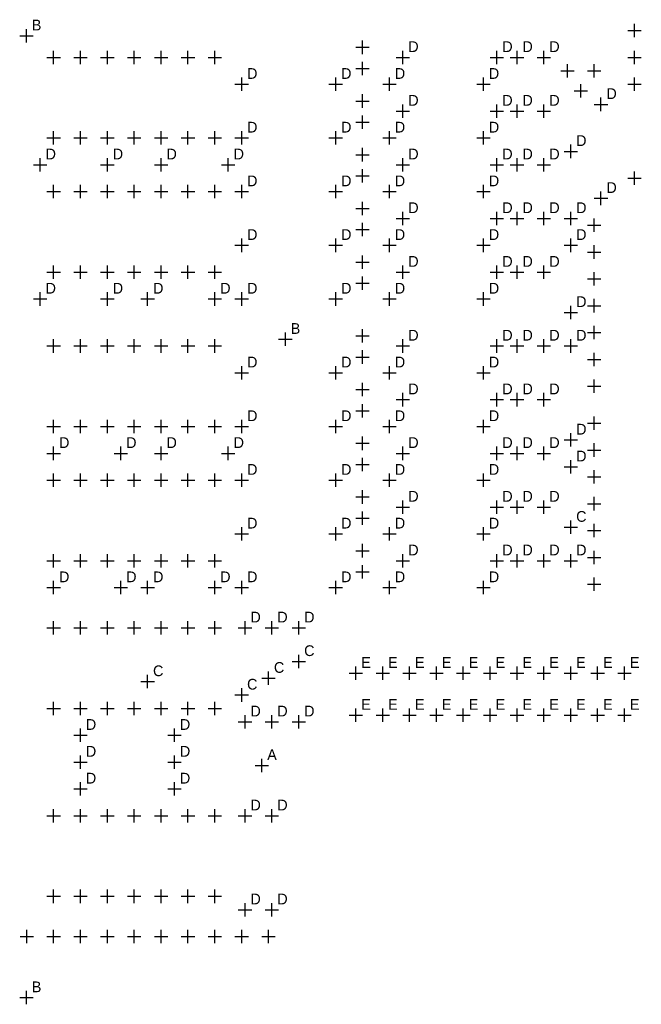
# Model space of a CAD drawing. Header units: metres. Extents: x 0.05 to 4.66, y 0.06 to 3.74.
# Tile 1 of 2: x 0.05 to 2.37, y 0.06 to 3.72. Entities that reach past the tile are written whole.
import ezdxf

# ---------------------------------------------------------------- set-up
doc = ezdxf.new("R2010")
doc.units = ezdxf.units.M

msp = doc.modelspace()

# ---------------------------------------------------------------- linework, layer by layer
at = {"layer": 'HOLE_LOC'}
for p, q in [((2.3426, 3.6592), (2.3426, 3.7092)), ((0.0788, 3.6396), (0.0788, 3.6896)), ((2.3176, 3.6842), (2.3676, 3.6842)), ((0.0538, 3.6646), (0.1038, 3.6646)), ((1.3301, 3.5967), (1.3301, 3.6467)), ((0.1801, 3.5592), (0.1801, 3.6092)), ((0.2801, 3.5592), (0.2801, 3.6092)), ((0.3801, 3.5592), (0.3801, 3.6092)), ((0.4801, 3.5592), (0.4801, 3.6092)), ((0.5801, 3.5592), (0.5801, 3.6092)), ((0.6801, 3.5592), (0.6801, 3.6092)), ((0.7801, 3.5592), (0.7801, 3.6092)), ((1.3051, 3.6217), (1.3551, 3.6217)), ((1.4801, 3.5592), (1.4801, 3.6092)), ((1.8301, 3.5592), (1.8301, 3.6092)), ((1.9051, 3.5592), (1.9051, 3.6092)), ((2.0051, 3.5592), (2.0051, 3.6092)), ((2.3426, 3.5592), (2.3426, 3.6092)), ((0.1551, 3.5842), (0.2051, 3.5842)), ((0.2551, 3.5842), (0.3051, 3.5842)), ((0.3551, 3.5842), (0.4051, 3.5842)), ((0.4551, 3.5842), (0.5051, 3.5842)), ((0.5551, 3.5842), (0.6051, 3.5842)), ((0.6551, 3.5842), (0.7051, 3.5842)), ((0.7551, 3.5842), (0.8051, 3.5842)), ((1.3301, 3.518), (1.3301, 3.568)), ((1.4551, 3.5842), (1.5051, 3.5842)), ((1.8051, 3.5842), (1.8551, 3.5842)), ((1.8801, 3.5842), (1.9301, 3.5842)), ((1.9801, 3.5842), (2.0301, 3.5842)), ((2.0926, 3.5092), (2.0926, 3.5592)), ((2.1926, 3.5092), (2.1926, 3.5592)), ((2.3176, 3.5842), (2.3676, 3.5842)), ((1.3051, 3.543), (1.3551, 3.543)), ((2.0676, 3.5342), (2.1176, 3.5342)), ((2.1676, 3.5342), (2.2176, 3.5342)), ((0.8801, 3.4592), (0.8801, 3.5092)), ((1.2301, 3.4592), (1.2301, 3.5092)), ((1.4301, 3.4592), (1.4301, 3.5092)), ((1.7801, 3.4592), (1.7801, 3.5092)), ((2.3426, 3.4592), (2.3426, 3.5092)), ((0.8551, 3.4842), (0.9051, 3.4842)), ((1.2051, 3.4842), (1.2551, 3.4842)), ((1.4051, 3.4842), (1.4551, 3.4842)), ((1.7551, 3.4842), (1.8051, 3.4842)), ((2.1176, 3.4592), (2.1676, 3.4592)), ((2.1426, 3.4342), (2.1426, 3.4842)), ((2.3176, 3.4842), (2.3676, 3.4842)), ((1.3051, 3.4217), (1.3551, 3.4217)), ((1.3301, 3.3967), (1.3301, 3.4467)), ((2.2176, 3.3842), (2.2176, 3.4342)), ((1.4551, 3.3842), (1.5051, 3.3842)), ((1.4801, 3.3592), (1.4801, 3.4092)), ((1.8051, 3.3842), (1.8551, 3.3842)), ((1.8301, 3.3592), (1.8301, 3.4092)), ((1.8801, 3.3842), (1.9301, 3.3842)), ((1.9051, 3.3592), (1.9051, 3.4092)), ((1.9801, 3.3842), (2.0301, 3.3842)), ((2.0051, 3.3592), (2.0051, 3.4092)), ((2.1926, 3.4092), (2.2426, 3.4092)), ((1.3051, 3.343), (1.3551, 3.343)), ((1.3301, 3.318), (1.3301, 3.368)), ((0.1801, 3.2592), (0.1801, 3.3092)), ((0.2801, 3.2592), (0.2801, 3.3092)), ((0.3801, 3.2592), (0.3801, 3.3092)), ((0.4801, 3.2592), (0.4801, 3.3092)), ((0.5801, 3.2592), (0.5801, 3.3092)), ((0.6801, 3.2592), (0.6801, 3.3092)), ((0.7801, 3.2592), (0.7801, 3.3092)), ((0.8801, 3.2592), (0.8801, 3.3092)), ((1.2301, 3.2592), (1.2301, 3.3092)), ((1.4301, 3.2592), (1.4301, 3.3092)), ((1.7801, 3.2592), (1.7801, 3.3092)), ((0.1551, 3.2842), (0.2051, 3.2842)), ((0.2551, 3.2842), (0.3051, 3.2842)), ((0.3551, 3.2842), (0.4051, 3.2842)), ((0.4551, 3.2842), (0.5051, 3.2842)), ((0.5551, 3.2842), (0.6051, 3.2842)), ((0.6551, 3.2842), (0.7051, 3.2842)), ((0.7551, 3.2842), (0.8051, 3.2842)), ((0.8551, 3.2842), (0.9051, 3.2842)), ((1.2051, 3.2842), (1.2551, 3.2842)), ((1.4051, 3.2842), (1.4551, 3.2842)), ((1.7551, 3.2842), (1.8051, 3.2842)), ((1.3301, 3.1967), (1.3301, 3.2467)), ((2.0801, 3.2342), (2.1301, 3.2342)), ((2.1051, 3.2092), (2.1051, 3.2592)), ((0.1301, 3.1592), (0.1301, 3.2092)), ((0.3801, 3.1592), (0.3801, 3.2092)), ((0.5801, 3.1592), (0.5801, 3.2092)), ((0.8301, 3.1592), (0.8301, 3.2092)), ((1.3051, 3.2217), (1.3551, 3.2217)), ((1.4801, 3.1592), (1.4801, 3.2092)), ((1.8301, 3.1592), (1.8301, 3.2092)), ((1.9051, 3.1592), (1.9051, 3.2092)), ((2.0051, 3.1592), (2.0051, 3.2092)), ((0.1051, 3.1842), (0.1551, 3.1842)), ((0.3551, 3.1842), (0.4051, 3.1842)), ((0.5551, 3.1842), (0.6051, 3.1842)), ((0.8051, 3.1842), (0.8551, 3.1842)), ((1.3301, 3.118), (1.3301, 3.168)), ((1.4551, 3.1842), (1.5051, 3.1842)), ((1.8051, 3.1842), (1.8551, 3.1842)), ((1.8801, 3.1842), (1.9301, 3.1842)), ((1.9801, 3.1842), (2.0301, 3.1842)), ((2.3426, 3.1092), (2.3426, 3.1592)), ((1.3051, 3.143), (1.3551, 3.143)), ((2.3176, 3.1342), (2.3676, 3.1342)), ((0.1551, 3.0842), (0.2051, 3.0842)), ((0.1801, 3.0592), (0.1801, 3.1092)), ((0.2551, 3.0842), (0.3051, 3.0842)), ((0.2801, 3.0592), (0.2801, 3.1092)), ((0.3551, 3.0842), (0.4051, 3.0842)), ((0.3801, 3.0592), (0.3801, 3.1092)), ((0.4551, 3.0842), (0.5051, 3.0842)), ((0.4801, 3.0592), (0.4801, 3.1092)), ((0.5551, 3.0842), (0.6051, 3.0842)), ((0.5801, 3.0592), (0.5801, 3.1092)), ((0.6551, 3.0842), (0.7051, 3.0842)), ((0.6801, 3.0592), (0.6801, 3.1092)), ((0.7551, 3.0842), (0.8051, 3.0842)), ((0.7801, 3.0592), (0.7801, 3.1092)), ((0.8551, 3.0842), (0.9051, 3.0842)), ((0.8801, 3.0592), (0.8801, 3.1092)), ((1.2051, 3.0842), (1.2551, 3.0842)), ((1.2301, 3.0592), (1.2301, 3.1092)), ((1.4051, 3.0842), (1.4551, 3.0842)), ((1.4301, 3.0592), (1.4301, 3.1092)), ((1.7551, 3.0842), (1.8051, 3.0842)), ((1.7801, 3.0592), (1.7801, 3.1092)), ((2.2176, 3.0342), (2.2176, 3.0842)), ((1.3301, 2.9967), (1.3301, 3.0467)), ((2.1926, 3.0592), (2.2426, 3.0592)), ((1.3051, 3.0217), (1.3551, 3.0217)), ((1.4801, 2.9592), (1.4801, 3.0092)), ((1.8301, 2.9592), (1.8301, 3.0092)), ((1.9051, 2.9592), (1.9051, 3.0092)), ((2.0051, 2.9592), (2.0051, 3.0092)), ((2.1051, 2.9592), (2.1051, 3.0092)), ((1.4551, 2.9842), (1.5051, 2.9842)), ((1.8051, 2.9842), (1.8551, 2.9842)), ((1.8801, 2.9842), (1.9301, 2.9842)), ((1.9801, 2.9842), (2.0301, 2.9842)), ((2.0801, 2.9842), (2.1301, 2.9842)), ((2.1926, 2.9342), (2.1926, 2.9842)), ((1.3051, 2.943), (1.3551, 2.943)), ((1.3301, 2.918), (1.3301, 2.968)), ((2.1676, 2.9592), (2.2176, 2.9592)), ((0.8801, 2.8592), (0.8801, 2.9092)), ((1.2301, 2.8592), (1.2301, 2.9092)), ((1.4301, 2.8592), (1.4301, 2.9092)), ((1.7801, 2.8592), (1.7801, 2.9092)), ((2.1051, 2.8592), (2.1051, 2.9092)), ((0.8551, 2.8842), (0.9051, 2.8842)), ((1.2051, 2.8842), (1.2551, 2.8842)), ((1.4051, 2.8842), (1.4551, 2.8842)), ((1.7551, 2.8842), (1.8051, 2.8842)), ((2.0801, 2.8842), (2.1301, 2.8842)), ((2.1926, 2.8342), (2.1926, 2.8842)), ((1.3301, 2.7967), (1.3301, 2.8467)), ((2.1676, 2.8592), (2.2176, 2.8592)), ((0.1801, 2.7592), (0.1801, 2.8092)), ((0.2801, 2.7592), (0.2801, 2.8092)), ((0.3801, 2.7592), (0.3801, 2.8092)), ((0.4801, 2.7592), (0.4801, 2.8092)), ((0.5801, 2.7592), (0.5801, 2.8092)), ((0.6801, 2.7592), (0.6801, 2.8092)), ((0.7801, 2.7592), (0.7801, 2.8092)), ((1.3051, 2.8217), (1.3551, 2.8217)), ((1.4801, 2.7592), (1.4801, 2.8092)), ((1.8301, 2.7592), (1.8301, 2.8092)), ((1.9051, 2.7592), (1.9051, 2.8092)), ((2.0051, 2.7592), (2.0051, 2.8092)), ((0.1551, 2.7842), (0.2051, 2.7842)), ((0.2551, 2.7842), (0.3051, 2.7842)), ((0.3551, 2.7842), (0.4051, 2.7842)), ((0.4551, 2.7842), (0.5051, 2.7842)), ((0.5551, 2.7842), (0.6051, 2.7842)), ((0.6551, 2.7842), (0.7051, 2.7842)), ((0.7551, 2.7842), (0.8051, 2.7842)), ((1.3301, 2.718), (1.3301, 2.768)), ((1.4551, 2.7842), (1.5051, 2.7842)), ((1.8051, 2.7842), (1.8551, 2.7842)), ((1.8801, 2.7842), (1.9301, 2.7842)), ((1.9801, 2.7842), (2.0301, 2.7842)), ((2.1676, 2.7592), (2.2176, 2.7592)), ((2.1926, 2.7342), (2.1926, 2.7842)), ((1.3051, 2.743), (1.3551, 2.743)), ((0.1051, 2.6842), (0.1551, 2.6842)), ((0.1301, 2.6592), (0.1301, 2.7092)), ((0.3551, 2.6842), (0.4051, 2.6842)), ((0.3801, 2.6592), (0.3801, 2.7092)), ((0.5051, 2.6842), (0.5551, 2.6842)), ((0.5301, 2.6592), (0.5301, 2.7092)), ((0.7551, 2.6842), (0.8051, 2.6842)), ((0.7801, 2.6592), (0.7801, 2.7092)), ((0.8551, 2.6842), (0.9051, 2.6842)), ((0.8801, 2.6592), (0.8801, 2.7092)), ((1.2051, 2.6842), (1.2551, 2.6842)), ((1.2301, 2.6592), (1.2301, 2.7092)), ((1.4051, 2.6842), (1.4551, 2.6842)), ((1.4301, 2.6592), (1.4301, 2.7092)), ((1.7551, 2.6842), (1.8051, 2.6842)), ((1.7801, 2.6592), (1.7801, 2.7092)), ((2.1926, 2.6342), (2.1926, 2.6842)), ((2.1051, 2.6092), (2.1051, 2.6592)), ((2.1676, 2.6592), (2.2176, 2.6592)), ((2.0801, 2.6342), (2.1301, 2.6342)), ((1.3301, 2.5217), (1.3301, 2.5717)), ((2.1926, 2.5342), (2.1926, 2.5842)), ((0.1801, 2.4842), (0.1801, 2.5342)), ((0.2801, 2.4842), (0.2801, 2.5342)), ((0.3801, 2.4842), (0.3801, 2.5342)), ((0.4801, 2.4842), (0.4801, 2.5342)), ((0.5801, 2.4842), (0.5801, 2.5342)), ((0.6801, 2.4842), (0.6801, 2.5342)), ((0.7801, 2.4842), (0.7801, 2.5342)), ((1.0176, 2.5342), (1.0676, 2.5342)), ((1.0426, 2.5092), (1.0426, 2.5592)), ((1.3051, 2.5467), (1.3551, 2.5467)), ((1.4801, 2.4842), (1.4801, 2.5342)), ((1.8301, 2.4842), (1.8301, 2.5342)), ((1.9051, 2.4842), (1.9051, 2.5342)), ((2.0051, 2.4842), (2.0051, 2.5342)), ((2.1051, 2.4842), (2.1051, 2.5342)), ((2.1676, 2.5592), (2.2176, 2.5592)), ((0.1551, 2.5092), (0.2051, 2.5092)), ((0.2551, 2.5092), (0.3051, 2.5092)), ((0.3551, 2.5092), (0.4051, 2.5092)), ((0.4551, 2.5092), (0.5051, 2.5092)), ((0.5551, 2.5092), (0.6051, 2.5092)), ((0.6551, 2.5092), (0.7051, 2.5092)), ((0.7551, 2.5092), (0.8051, 2.5092)), ((1.4551, 2.5092), (1.5051, 2.5092)), ((1.8051, 2.5092), (1.8551, 2.5092)), ((1.8801, 2.5092), (1.9301, 2.5092)), ((1.9801, 2.5092), (2.0301, 2.5092)), ((2.0801, 2.5092), (2.1301, 2.5092)), ((1.3051, 2.468), (1.3551, 2.468)), ((1.3301, 2.443), (1.3301, 2.493)), ((2.1676, 2.4592), (2.2176, 2.4592)), ((2.1926, 2.4342), (2.1926, 2.4842)), ((0.8801, 2.3842), (0.8801, 2.4342)), ((1.2301, 2.3842), (1.2301, 2.4342)), ((1.4301, 2.3842), (1.4301, 2.4342)), ((1.7801, 2.3842), (1.7801, 2.4342)), ((0.8551, 2.4092), (0.9051, 2.4092)), ((1.2051, 2.4092), (1.2551, 2.4092)), ((1.4051, 2.4092), (1.4551, 2.4092)), ((1.7551, 2.4092), (1.8051, 2.4092)), ((2.1926, 2.3342), (2.1926, 2.3842)), ((1.3301, 2.3217), (1.3301, 2.3717)), ((2.1676, 2.3592), (2.2176, 2.3592)), ((1.3051, 2.3467), (1.3551, 2.3467)), ((1.4801, 2.2842), (1.4801, 2.3342)), ((1.8301, 2.2842), (1.8301, 2.3342)), ((1.9051, 2.2842), (1.9051, 2.3342)), ((2.0051, 2.2842), (2.0051, 2.3342)), ((1.3301, 2.243), (1.3301, 2.293)), ((1.4551, 2.3092), (1.5051, 2.3092)), ((1.8051, 2.3092), (1.8551, 2.3092)), ((1.8801, 2.3092), (1.9301, 2.3092)), ((1.9801, 2.3092), (2.0301, 2.3092)), ((1.3051, 2.268), (1.3551, 2.268)), ((2.1926, 2.1967), (2.1926, 2.2467)), ((0.1551, 2.2092), (0.2051, 2.2092)), ((0.1801, 2.1842), (0.1801, 2.2342)), ((0.2551, 2.2092), (0.3051, 2.2092)), ((0.2801, 2.1842), (0.2801, 2.2342)), ((0.3551, 2.2092), (0.4051, 2.2092)), ((0.3801, 2.1842), (0.3801, 2.2342)), ((0.4551, 2.2092), (0.5051, 2.2092)), ((0.4801, 2.1842), (0.4801, 2.2342)), ((0.5551, 2.2092), (0.6051, 2.2092)), ((0.5801, 2.1842), (0.5801, 2.2342)), ((0.6551, 2.2092), (0.7051, 2.2092)), ((0.6801, 2.1842), (0.6801, 2.2342)), ((0.7551, 2.2092), (0.8051, 2.2092)), ((0.7801, 2.1842), (0.7801, 2.2342)), ((0.8551, 2.2092), (0.9051, 2.2092)), ((0.8801, 2.1842), (0.8801, 2.2342)), ((1.2051, 2.2092), (1.2551, 2.2092)), ((1.2301, 2.1842), (1.2301, 2.2342)), ((1.4051, 2.2092), (1.4551, 2.2092)), ((1.4301, 2.1842), (1.4301, 2.2342)), ((1.7551, 2.2092), (1.8051, 2.2092)), ((1.7801, 2.1842), (1.7801, 2.2342)), ((2.1676, 2.2217), (2.2176, 2.2217)), ((1.3301, 2.1217), (1.3301, 2.1717)), ((2.1051, 2.1342), (2.1051, 2.1842)), ((0.1801, 2.0842), (0.1801, 2.1342)), ((0.4301, 2.0842), (0.4301, 2.1342)), ((0.5801, 2.0842), (0.5801, 2.1342)), ((0.8301, 2.0842), (0.8301, 2.1342)), ((1.3051, 2.1467), (1.3551, 2.1467)), ((1.4801, 2.0842), (1.4801, 2.1342)), ((1.8301, 2.0842), (1.8301, 2.1342)), ((1.9051, 2.0842), (1.9051, 2.1342)), ((2.0051, 2.0842), (2.0051, 2.1342)), ((2.0801, 2.1592), (2.1301, 2.1592)), ((2.1926, 2.0967), (2.1926, 2.1467)), ((0.1551, 2.1092), (0.2051, 2.1092)), ((0.4051, 2.1092), (0.4551, 2.1092)), ((0.5551, 2.1092), (0.6051, 2.1092)), ((0.8051, 2.1092), (0.8551, 2.1092)), ((1.3301, 2.043), (1.3301, 2.093)), ((1.4551, 2.1092), (1.5051, 2.1092)), ((1.8051, 2.1092), (1.8551, 2.1092)), ((1.8801, 2.1092), (1.9301, 2.1092)), ((1.9801, 2.1092), (2.0301, 2.1092)), ((2.1676, 2.1217), (2.2176, 2.1217)), ((1.3051, 2.068), (1.3551, 2.068)), ((2.0801, 2.0592), (2.1301, 2.0592)), ((2.1051, 2.0342), (2.1051, 2.0842)), ((0.1801, 1.9842), (0.1801, 2.0342)), ((0.2801, 1.9842), (0.2801, 2.0342)), ((0.3801, 1.9842), (0.3801, 2.0342)), ((0.4801, 1.9842), (0.4801, 2.0342)), ((0.5801, 1.9842), (0.5801, 2.0342)), ((0.6801, 1.9842), (0.6801, 2.0342)), ((0.7801, 1.9842), (0.7801, 2.0342)), ((0.8801, 1.9842), (0.8801, 2.0342)), ((1.2301, 1.9842), (1.2301, 2.0342)), ((1.4301, 1.9842), (1.4301, 2.0342)), ((1.7801, 1.9842), (1.7801, 2.0342)), ((2.1676, 2.0217), (2.2176, 2.0217)), ((2.1926, 1.9967), (2.1926, 2.0467)), ((0.1551, 2.0092), (0.2051, 2.0092)), ((0.2551, 2.0092), (0.3051, 2.0092)), ((0.3551, 2.0092), (0.4051, 2.0092)), ((0.4551, 2.0092), (0.5051, 2.0092)), ((0.5551, 2.0092), (0.6051, 2.0092)), ((0.6551, 2.0092), (0.7051, 2.0092)), ((0.7551, 2.0092), (0.8051, 2.0092)), ((0.8551, 2.0092), (0.9051, 2.0092)), ((1.2051, 2.0092), (1.2551, 2.0092)), ((1.4051, 2.0092), (1.4551, 2.0092)), ((1.7551, 2.0092), (1.8051, 2.0092)), ((1.3051, 1.9467), (1.3551, 1.9467)), ((1.3301, 1.9217), (1.3301, 1.9717)), ((2.1926, 1.8967), (2.1926, 1.9467)), ((1.4551, 1.9092), (1.5051, 1.9092)), ((1.4801, 1.8842), (1.4801, 1.9342)), ((1.8051, 1.9092), (1.8551, 1.9092)), ((1.8301, 1.8842), (1.8301, 1.9342)), ((1.8801, 1.9092), (1.9301, 1.9092)), ((1.9051, 1.8842), (1.9051, 1.9342)), ((1.9801, 1.9092), (2.0301, 1.9092)), ((2.0051, 1.8842), (2.0051, 1.9342)), ((2.1676, 1.9217), (2.2176, 1.9217)), ((1.3301, 1.843), (1.3301, 1.893)), ((0.8801, 1.7842), (0.8801, 1.8342)), ((1.2301, 1.7842), (1.2301, 1.8342)), ((1.3051, 1.868), (1.3551, 1.868)), ((1.4301, 1.7842), (1.4301, 1.8342)), ((1.7801, 1.7842), (1.7801, 1.8342)), ((2.0801, 1.8342), (2.1301, 1.8342)), ((2.1051, 1.8092), (2.1051, 1.8592)), ((2.1926, 1.7967), (2.1926, 1.8467)), ((0.8551, 1.8092), (0.9051, 1.8092)), ((1.2051, 1.8092), (1.2551, 1.8092)), ((1.4051, 1.8092), (1.4551, 1.8092)), ((1.7551, 1.8092), (1.8051, 1.8092)), ((2.1676, 1.8217), (2.2176, 1.8217)), ((1.3301, 1.7217), (1.3301, 1.7717)), ((0.1801, 1.6842), (0.1801, 1.7342)), ((0.2801, 1.6842), (0.2801, 1.7342)), ((0.3801, 1.6842), (0.3801, 1.7342)), ((0.4801, 1.6842), (0.4801, 1.7342)), ((0.5801, 1.6842), (0.5801, 1.7342)), ((0.6801, 1.6842), (0.6801, 1.7342)), ((0.7801, 1.6842), (0.7801, 1.7342)), ((1.3051, 1.7467), (1.3551, 1.7467)), ((1.4801, 1.6842), (1.4801, 1.7342)), ((1.8301, 1.6842), (1.8301, 1.7342)), ((1.9051, 1.6842), (1.9051, 1.7342)), ((2.0051, 1.6842), (2.0051, 1.7342)), ((2.1051, 1.6842), (2.1051, 1.7342)), ((2.1926, 1.6967), (2.1926, 1.7467)), ((0.1551, 1.7092), (0.2051, 1.7092)), ((0.2551, 1.7092), (0.3051, 1.7092)), ((0.3551, 1.7092), (0.4051, 1.7092)), ((0.4551, 1.7092), (0.5051, 1.7092)), ((0.5551, 1.7092), (0.6051, 1.7092)), ((0.6551, 1.7092), (0.7051, 1.7092)), ((0.7551, 1.7092), (0.8051, 1.7092)), ((1.3301, 1.643), (1.3301, 1.693)), ((1.4551, 1.7092), (1.5051, 1.7092)), ((1.8051, 1.7092), (1.8551, 1.7092)), ((1.8801, 1.7092), (1.9301, 1.7092)), ((1.9801, 1.7092), (2.0301, 1.7092)), ((2.0801, 1.7092), (2.1301, 1.7092)), ((2.1676, 1.7217), (2.2176, 1.7217)), ((1.3051, 1.668), (1.3551, 1.668)), ((0.1801, 1.5842), (0.1801, 1.6342)), ((0.4301, 1.5842), (0.4301, 1.6342)), ((0.5301, 1.5842), (0.5301, 1.6342)), ((0.7801, 1.5842), (0.7801, 1.6342)), ((0.8801, 1.5842), (0.8801, 1.6342)), ((1.2301, 1.5842), (1.2301, 1.6342)), ((1.4301, 1.5842), (1.4301, 1.6342)), ((1.7801, 1.5842), (1.7801, 1.6342)), ((2.1676, 1.6217), (2.2176, 1.6217)), ((2.1926, 1.5967), (2.1926, 1.6467)), ((0.1551, 1.6092), (0.2051, 1.6092)), ((0.4051, 1.6092), (0.4551, 1.6092)), ((0.5051, 1.6092), (0.5551, 1.6092)), ((0.7551, 1.6092), (0.8051, 1.6092)), ((0.8551, 1.6092), (0.9051, 1.6092)), ((1.2051, 1.6092), (1.2551, 1.6092)), ((1.4051, 1.6092), (1.4551, 1.6092)), ((1.7551, 1.6092), (1.8051, 1.6092)), ((0.1801, 1.4342), (0.1801, 1.4842)), ((0.2801, 1.4342), (0.2801, 1.4842)), ((0.3801, 1.4342), (0.3801, 1.4842)), ((0.4801, 1.4342), (0.4801, 1.4842)), ((0.5801, 1.4342), (0.5801, 1.4842)), ((0.6801, 1.4342), (0.6801, 1.4842)), ((0.7801, 1.4342), (0.7801, 1.4842)), ((0.8926, 1.4342), (0.8926, 1.4842)), ((0.9926, 1.4342), (0.9926, 1.4842)), ((1.0926, 1.4342), (1.0926, 1.4842)), ((0.1551, 1.4592), (0.2051, 1.4592)), ((0.2551, 1.4592), (0.3051, 1.4592)), ((0.3551, 1.4592), (0.4051, 1.4592)), ((0.4551, 1.4592), (0.5051, 1.4592)), ((0.5551, 1.4592), (0.6051, 1.4592)), ((0.6551, 1.4592), (0.7051, 1.4592)), ((0.7551, 1.4592), (0.8051, 1.4592)), ((0.8676, 1.4592), (0.9176, 1.4592)), ((0.9676, 1.4592), (1.0176, 1.4592)), ((1.0676, 1.4592), (1.1176, 1.4592)), ((1.0926, 1.3092), (1.0926, 1.3592)), ((1.0676, 1.3342), (1.1176, 1.3342)), ((0.5301, 1.2342), (0.5301, 1.2842)), ((0.9801, 1.2467), (0.9801, 1.2967)), ((1.2801, 1.2902), (1.3301, 1.2902)), ((1.3051, 1.2652), (1.3051, 1.3152)), ((1.3801, 1.2902), (1.4301, 1.2902)), ((1.4051, 1.2652), (1.4051, 1.3152)), ((1.4801, 1.2902), (1.5301, 1.2902)), ((1.5051, 1.2652), (1.5051, 1.3152)), ((1.5801, 1.2902), (1.6301, 1.2902)), ((1.6051, 1.2652), (1.6051, 1.3152)), ((1.6801, 1.2902), (1.7301, 1.2902)), ((1.7051, 1.2652), (1.7051, 1.3152)), ((1.7801, 1.2902), (1.8301, 1.2902)), ((1.8051, 1.2652), (1.8051, 1.3152)), ((1.8801, 1.2902), (1.9301, 1.2902)), ((1.9051, 1.2652), (1.9051, 1.3152)), ((1.9801, 1.2902), (2.0301, 1.2902)), ((2.0051, 1.2652), (2.0051, 1.3152)), ((2.0801, 1.2902), (2.1301, 1.2902)), ((2.1051, 1.2652), (2.1051, 1.3152)), ((2.1801, 1.2902), (2.2301, 1.2902)), ((2.2051, 1.2652), (2.2051, 1.3152)), ((2.2801, 1.2902), (2.3301, 1.2902)), ((2.3051, 1.2652), (2.3051, 1.3152)), ((0.5051, 1.2592), (0.5551, 1.2592)), ((0.9551, 1.2717), (1.0051, 1.2717)), ((0.8801, 1.1842), (0.8801, 1.2342)), ((0.1801, 1.1342), (0.1801, 1.1842)), ((0.2801, 1.1342), (0.2801, 1.1842)), ((0.3801, 1.1342), (0.3801, 1.1842)), ((0.4801, 1.1342), (0.4801, 1.1842)), ((0.5801, 1.1342), (0.5801, 1.1842)), ((0.6801, 1.1342), (0.6801, 1.1842)), ((0.7801, 1.1342), (0.7801, 1.1842)), ((0.8551, 1.2092), (0.9051, 1.2092)), ((0.1551, 1.1592), (0.2051, 1.1592)), ((0.2551, 1.1592), (0.3051, 1.1592)), ((0.3551, 1.1592), (0.4051, 1.1592)), ((0.4551, 1.1592), (0.5051, 1.1592)), ((0.5551, 1.1592), (0.6051, 1.1592)), ((0.6551, 1.1592), (0.7051, 1.1592)), ((0.7551, 1.1592), (0.8051, 1.1592)), ((1.3051, 1.1092), (1.3051, 1.1592)), ((1.4051, 1.1092), (1.4051, 1.1592)), ((1.5051, 1.1092), (1.5051, 1.1592)), ((1.6051, 1.1092), (1.6051, 1.1592)), ((1.7051, 1.1092), (1.7051, 1.1592)), ((1.8051, 1.1092), (1.8051, 1.1592)), ((1.9051, 1.1092), (1.9051, 1.1592)), ((2.0051, 1.1092), (2.0051, 1.1592)), ((2.1051, 1.1092), (2.1051, 1.1592)), ((2.2051, 1.1092), (2.2051, 1.1592)), ((2.3051, 1.1092), (2.3051, 1.1592)), ((0.8676, 1.1092), (0.9176, 1.1092)), ((0.8926, 1.0842), (0.8926, 1.1342)), ((0.9676, 1.1092), (1.0176, 1.1092)), ((0.9926, 1.0842), (0.9926, 1.1342)), ((1.0676, 1.1092), (1.1176, 1.1092)), ((1.0926, 1.0842), (1.0926, 1.1342)), ((1.2801, 1.1342), (1.3301, 1.1342)), ((1.3801, 1.1342), (1.4301, 1.1342)), ((1.4801, 1.1342), (1.5301, 1.1342)), ((1.5801, 1.1342), (1.6301, 1.1342)), ((1.6801, 1.1342), (1.7301, 1.1342)), ((1.7801, 1.1342), (1.8301, 1.1342)), ((1.8801, 1.1342), (1.9301, 1.1342)), ((1.9801, 1.1342), (2.0301, 1.1342)), ((2.0801, 1.1342), (2.1301, 1.1342)), ((2.1801, 1.1342), (2.2301, 1.1342)), ((2.2801, 1.1342), (2.3301, 1.1342)), ((0.2801, 1.0342), (0.2801, 1.0842)), ((0.6301, 1.0342), (0.6301, 1.0842)), ((0.2551, 1.0592), (0.3051, 1.0592)), ((0.6051, 1.0592), (0.6551, 1.0592)), ((0.2551, 0.9592), (0.3051, 0.9592)), ((0.2801, 0.9342), (0.2801, 0.9842)), ((0.6051, 0.9592), (0.6551, 0.9592)), ((0.6301, 0.9342), (0.6301, 0.9842)), ((0.9551, 0.9217), (0.9551, 0.9717)), ((0.9301, 0.9467), (0.9801, 0.9467)), ((0.2801, 0.8342), (0.2801, 0.8842)), ((0.6301, 0.8342), (0.6301, 0.8842)), ((0.2551, 0.8592), (0.3051, 0.8592)), ((0.6051, 0.8592), (0.6551, 0.8592)), ((0.1801, 0.7342), (0.1801, 0.7842)), ((0.2801, 0.7342), (0.2801, 0.7842)), ((0.3801, 0.7342), (0.3801, 0.7842)), ((0.4801, 0.7342), (0.4801, 0.7842)), ((0.5801, 0.7342), (0.5801, 0.7842)), ((0.6801, 0.7342), (0.6801, 0.7842)), ((0.7801, 0.7342), (0.7801, 0.7842)), ((0.8926, 0.7342), (0.8926, 0.7842)), ((0.9926, 0.7342), (0.9926, 0.7842)), ((0.1551, 0.7592), (0.2051, 0.7592)), ((0.2551, 0.7592), (0.3051, 0.7592)), ((0.3551, 0.7592), (0.4051, 0.7592)), ((0.4551, 0.7592), (0.5051, 0.7592)), ((0.5551, 0.7592), (0.6051, 0.7592)), ((0.6551, 0.7592), (0.7051, 0.7592)), ((0.7551, 0.7592), (0.8051, 0.7592)), ((0.8676, 0.7592), (0.9176, 0.7592)), ((0.9676, 0.7592), (1.0176, 0.7592)), ((0.1801, 0.4342), (0.1801, 0.4842)), ((0.2801, 0.4342), (0.2801, 0.4842)), ((0.3801, 0.4342), (0.3801, 0.4842)), ((0.4801, 0.4342), (0.4801, 0.4842)), ((0.5801, 0.4342), (0.5801, 0.4842)), ((0.6801, 0.4342), (0.6801, 0.4842)), ((0.7801, 0.4342), (0.7801, 0.4842)), ((0.1551, 0.4592), (0.2051, 0.4592)), ((0.2551, 0.4592), (0.3051, 0.4592)), ((0.3551, 0.4592), (0.4051, 0.4592)), ((0.4551, 0.4592), (0.5051, 0.4592)), ((0.5551, 0.4592), (0.6051, 0.4592)), ((0.6551, 0.4592), (0.7051, 0.4592)), ((0.7551, 0.4592), (0.8051, 0.4592)), ((0.8676, 0.4092), (0.9176, 0.4092)), ((0.8926, 0.3842), (0.8926, 0.4342)), ((0.9676, 0.4092), (1.0176, 0.4092)), ((0.9926, 0.3842), (0.9926, 0.4342)), ((0.0801, 0.2842), (0.0801, 0.3342)), ((0.1801, 0.2842), (0.1801, 0.3342)), ((0.2801, 0.2842), (0.2801, 0.3342)), ((0.3801, 0.2842), (0.3801, 0.3342)), ((0.4801, 0.2842), (0.4801, 0.3342)), ((0.5801, 0.2842), (0.5801, 0.3342)), ((0.6801, 0.2842), (0.6801, 0.3342)), ((0.7801, 0.2842), (0.7801, 0.3342)), ((0.8801, 0.2842), (0.8801, 0.3342)), ((0.9801, 0.2842), (0.9801, 0.3342)), ((0.0551, 0.3092), (0.1051, 0.3092)), ((0.1551, 0.3092), (0.2051, 0.3092)), ((0.2551, 0.3092), (0.3051, 0.3092)), ((0.3551, 0.3092), (0.4051, 0.3092)), ((0.4551, 0.3092), (0.5051, 0.3092)), ((0.5551, 0.3092), (0.6051, 0.3092)), ((0.6551, 0.3092), (0.7051, 0.3092)), ((0.7551, 0.3092), (0.8051, 0.3092)), ((0.8551, 0.3092), (0.9051, 0.3092)), ((0.9551, 0.3092), (1.0051, 0.3092)), ((0.0538, 0.0819), (0.1038, 0.0819)), ((0.0788, 0.0569), (0.0788, 0.1069))]:
    msp.add_line(p, q, dxfattribs=at)

# ---------------------------------------------------------------- texts
for s, p in [('B', (0.0988, 3.6846)), ('D', (1.5001, 3.6042)), ('D', (1.8501, 3.6042)), ('D', (1.9251, 3.6042)), ('D', (2.0251, 3.6042)), ('D', (0.9001, 3.5042)), ('D', (1.2501, 3.5042)), ('D', (1.4501, 3.5042)), ('D', (1.8001, 3.5042)), ('D', (2.2376, 3.4292)), ('D', (1.5001, 3.4042)), ('D', (1.8501, 3.4042)), ('D', (1.9251, 3.4042)), ('D', (2.0251, 3.4042)), ('D', (0.9001, 3.3042)), ('D', (1.2501, 3.3042)), ('D', (1.4501, 3.3042)), ('D', (1.8001, 3.3042)), ('D', (2.1251, 3.2542)), ('D', (0.1501, 3.2042)), ('D', (0.4001, 3.2042)), ('D', (0.6001, 3.2042)), ('D', (0.8501, 3.2042)), ('D', (1.5001, 3.2042)), ('D', (1.8501, 3.2042)), ('D', (1.9251, 3.2042)), ('D', (2.0251, 3.2042)), ('D', (0.9001, 3.1042)), ('D', (1.2501, 3.1042)), ('D', (1.4501, 3.1042)), ('D', (1.8001, 3.1042)), ('D', (2.2376, 3.0792)), ('D', (1.5001, 3.0042)), ('D', (1.8501, 3.0042)), ('D', (1.9251, 3.0042)), ('D', (2.0251, 3.0042)), ('D', (2.1251, 3.0042)), ('D', (0.9001, 2.9042)), ('D', (1.2501, 2.9042)), ('D', (1.4501, 2.9042)), ('D', (1.8001, 2.9042)), ('D', (2.1251, 2.9042)), ('D', (1.5001, 2.8042)), ('D', (1.8501, 2.8042)), ('D', (1.9251, 2.8042)), ('D', (2.0251, 2.8042)), ('D', (0.1501, 2.7042)), ('D', (0.4001, 2.7042)), ('D', (0.5501, 2.7042)), ('D', (0.8001, 2.7042)), ('D', (0.9001, 2.7042)), ('D', (1.2501, 2.7042)), ('D', (1.4501, 2.7042)), ('D', (1.8001, 2.7042)), ('D', (2.1251, 2.6542)), ('B', (1.0626, 2.5542)), ('D', (1.5001, 2.5292)), ('D', (1.8501, 2.5292)), ('D', (1.9251, 2.5292)), ('D', (2.0251, 2.5292)), ('D', (2.1251, 2.5292)), ('D', (0.9001, 2.4292)), ('D', (1.2501, 2.4292)), ('D', (1.4501, 2.4292)), ('D', (1.8001, 2.4292)), ('D', (1.5001, 2.3292)), ('D', (1.8501, 2.3292)), ('D', (1.9251, 2.3292)), ('D', (2.0251, 2.3292)), ('D', (0.9001, 2.2292)), ('D', (1.2501, 2.2292)), ('D', (1.4501, 2.2292)), ('D', (1.8001, 2.2292)), ('D', (2.1251, 2.1792)), ('D', (0.2001, 2.1292)), ('D', (0.4501, 2.1292)), ('D', (0.6001, 2.1292)), ('D', (0.8501, 2.1292)), ('D', (1.5001, 2.1292)), ('D', (1.8501, 2.1292)), ('D', (1.9251, 2.1292)), ('D', (2.0251, 2.1292)), ('D', (2.1251, 2.0792)), ('D', (0.9001, 2.0292)), ('D', (1.2501, 2.0292)), ('D', (1.4501, 2.0292)), ('D', (1.8001, 2.0292)), ('D', (1.5001, 1.9292)), ('D', (1.8501, 1.9292)), ('D', (1.9251, 1.9292)), ('D', (2.0251, 1.9292)), ('C', (2.1251, 1.8542)), ('D', (0.9001, 1.8292)), ('D', (1.2501, 1.8292)), ('D', (1.4501, 1.8292)), ('D', (1.8001, 1.8292)), ('D', (1.5001, 1.7292)), ('D', (1.8501, 1.7292)), ('D', (1.9251, 1.7292)), ('D', (2.0251, 1.7292)), ('D', (2.1251, 1.7292)), ('D', (0.2001, 1.6292)), ('D', (0.4501, 1.6292)), ('D', (0.5501, 1.6292)), ('D', (0.8001, 1.6292)), ('D', (0.9001, 1.6292)), ('D', (1.2501, 1.6292)), ('D', (1.4501, 1.6292)), ('D', (1.8001, 1.6292)), ('D', (0.9126, 1.4792)), ('D', (1.0126, 1.4792)), ('D', (1.1126, 1.4792)), ('C', (1.1126, 1.3542)), ('C', (1.0001, 1.2917)), ('E', (1.3251, 1.3102)), ('E', (1.4251, 1.3102)), ('E', (1.5251, 1.3102)), ('E', (1.6251, 1.3102)), ('E', (1.7251, 1.3102)), ('E', (1.8251, 1.3102)), ('E', (1.9251, 1.3102)), ('E', (2.0251, 1.3102)), ('E', (2.1251, 1.3102)), ('E', (2.2251, 1.3102)), ('E', (2.3251, 1.3102)), ('C', (0.5501, 1.2792)), ('C', (0.9001, 1.2292)), ('E', (1.3251, 1.1542)), ('E', (1.4251, 1.1542)), ('E', (1.5251, 1.1542)), ('E', (1.6251, 1.1542)), ('E', (1.7251, 1.1542)), ('E', (1.8251, 1.1542)), ('E', (1.9251, 1.1542)), ('E', (2.0251, 1.1542)), ('E', (2.1251, 1.1542)), ('E', (2.2251, 1.1542)), ('E', (2.3251, 1.1542)), ('D', (0.9126, 1.1292)), ('D', (1.0126, 1.1292)), ('D', (1.1126, 1.1292)), ('D', (0.3001, 1.0792)), ('D', (0.6501, 1.0792)), ('D', (0.3001, 0.9792)), ('D', (0.6501, 0.9792)), ('A', (0.9751, 0.9667)), ('D', (0.3001, 0.8792)), ('D', (0.6501, 0.8792)), ('D', (0.9126, 0.7792)), ('D', (1.0126, 0.7792)), ('D', (0.9126, 0.4292)), ('D', (1.0126, 0.4292)), ('B', (0.0988, 0.1019))]:
    msp.add_text(s, height=0.04, dxfattribs=at).set_placement(p)

doc.saveas('drawing.dxf')
